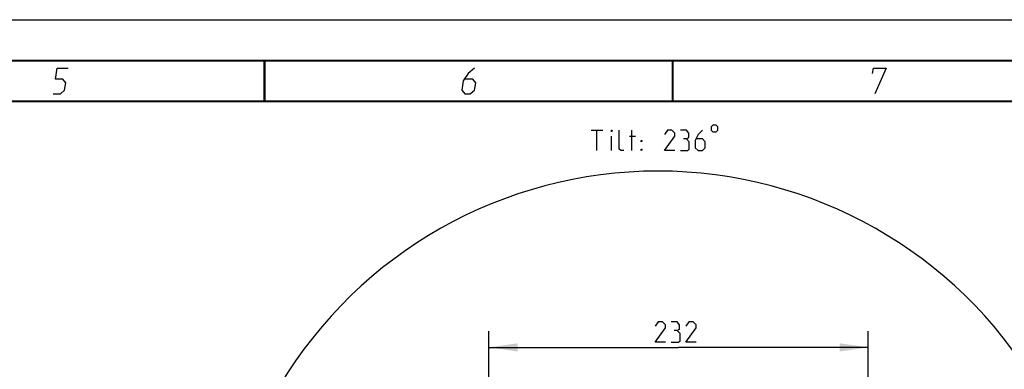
# Model space of a CAD drawing. Header units: millimetres. Extents: x 0 to 420, y 0 to 297.
# Tile 170 of 171: x 238 to 358, y 254 to 297. Entities that reach past the tile are written whole.
import ezdxf

# ---------------------------------------------------------------- set-up
doc = ezdxf.new("R2010")
doc.units = ezdxf.units.MM
doc.header["$LTSCALE"] = 23.1
doc.layers.get('0').update_dxf_attribs({"linetype": 'CONTINUOUS'})
doc.layers.add('DIM_PILOTEES', color=7, linetype='CONTINUOUS')
doc.styles.get("Standard").update_dxf_attribs({"font": 'txt', "width": 0.7})
doc.dimstyles.new('DIMSTYLE_1', dxfattribs={"dimtxt": 2.5, "dimasz": 3.5, "dimexe": 2, "dimexo": 0, "dimtad": 1, "dimdec": 0, "dimlfac": 5, "dimdsep": 46, "dimtxsty": 'STANDARD', "dimblk": '_FILLED', "dimblk1": '_FILLED', "dimblk2": '_FILLED', "dimcen": 0.09, "dimazin": 2, "dimtp": 0.5, "dimtm": 0.5, "dimtfac": 1, "dimtdec": 0, "dimtofl": 0, "dimtmove": 0, "dimatfit": 3, "dimldrblk": '_FILLED', "dimfxl": 1, "dimtolj": 1, "dimarcsym": 0})
doc.dimstyles.new('DIMSTYLE_8', dxfattribs={"dimtxt": 2.5, "dimasz": 3.5, "dimexe": 2, "dimexo": 0, "dimgap": 2.5, "dimtad": 1, "dimdec": 0, "dimdsep": 46, "dimtxsty": 'STANDARD', "dimblk": '_FILLED', "dimblk1": '_FILLED', "dimblk2": '_FILLED', "dimcen": 0.09, "dimazin": 2, "dimtp": 0.5, "dimtm": 0.5, "dimtfac": 1, "dimtdec": 0, "dimtofl": 0, "dimtmove": 0, "dimatfit": 3, "dimldrblk": '_FILLED', "dimfxl": 1, "dimtolj": 1, "dimarcsym": 0})

# ---------------------------------------------------------------- blocks, each defined once
blk = doc.blocks.new('_FILLED')
at = {"color": 0, "linetype": 'BYBLOCK'}
blk.add_solid([(0, 0), (-1, 0.143), (-1, -0.143)], dxfattribs=at)
blk = doc.blocks.new('*D13')
at = {"layer": 'DIM_PILOTEES', "color": 2, "linetype": 'CONTINUOUS'}
for p, q in [((295, 229.75), (295, 258.87)), ((341.47, 224.42), (341.47, 258.87)), ((295, 256.87), (318.23, 256.87)), ((341.47, 256.87), (318.23, 256.87))]:
    blk.add_line(p, q, dxfattribs=at)
at = {"layer": 'DIM_PILOTEES', "color": 2, "linetype": 'CONTINUOUS', "xscale": 3.5, "yscale": 3.5, "zscale": 3.5, "rotation": 180}
blk.add_blockref('_FILLED', (295, 256.87), dxfattribs=at)
at = {"layer": 'DIM_PILOTEES', "color": 2, "linetype": 'CONTINUOUS', "xscale": 3.5, "yscale": 3.5, "zscale": 3.5}
blk.add_blockref('_FILLED', (341.47, 256.87), dxfattribs=at)
at = {"layer": 'DIM_PILOTEES', "color": 2, "linetype": 'CONTINUOUS', "insert": (318.23, 260), "char_height": 2.5, "width": 8.5714, "attachment_point": 2, "line_spacing_factor": 0.9}
blk.add_mtext('{\\ftxt;\\W0.0001;\\H0.0001;\\~}{\\ftxt;\\W2.2857142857;\\H2.5; }{\\ftxt;\\W0.0001;\\H0.0001;\\~}', dxfattribs=at)
blk = doc.blocks.new('*D18')
at = {"layer": 'DIM_PILOTEES', "color": 2, "linetype": 'CONTINUOUS'}
for start, end in [(90.009, 208.018), (-28, 90.009)]:
    blk.add_arc((315.71, 224.43), 54.03, start, end, dxfattribs=at)
for points in [[(266.02, 201.97), (268.01, 199.05), (266.92, 202.41)], [(364.51, 202.43), (363.42, 199.06), (365.41, 201.99)]]:
    blk.add_solid(points, dxfattribs=at)
at = {"layer": 'DIM_PILOTEES', "color": 2, "linetype": 'CONTINUOUS', "insert": (315.7, 283.46), "char_height": 2.5, "width": 24.5536, "attachment_point": 2, "rotation": 0.009, "line_spacing_factor": 0.9}
blk.add_mtext('{\\ftxt;\\W0.0001;\\H0.0001;\\~}{\\ftxt;\\W3.5952380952;\\H2.5; }{\\ftxt;\\W0.0001;\\H0.0001;\\~}{\\ftxt;\\W0.0001;\\H0.0001;\\~}{\\ftxt;\\W2.2857142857;\\H2.5; }{\\ftxt;\\W0.0001;\\H0.0001;\\~}{\\ftxt;\\W0.0001;\\H0.0001;\\~}{\\ftxt;\\W0.6666666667;\\H2.5; }{\\ftxt;\\W0.0001;\\H0.0001;\\~}', dxfattribs=at)

msp = doc.modelspace()

# ---------------------------------------------------------------- linework, layer by layer
at = {"color": 7, "linetype": 'CONTINUOUS'}
for p, q in [((0, 297), (420, 297)), ((25, 286.9999), (410, 286.9999))]:
    msp.add_line(p, q, dxfattribs=at)
at = {"color": 7, "linetype": 'CONTINUOUS', "const_width": 0.25}
for points in [[(415, 292), (20, 292)], [(267.5001, 292), (267.5001, 287)], [(317.5002, 292), (317.5002, 287)], [(25, 287), (410, 287)]]:
    msp.add_lwpolyline(points, dxfattribs=at)
at = {"color": 2, "linetype": 'CONTINUOUS'}
for points in [[(241.5896, 287.925), (242.4896, 287.925), (243.0131, 288.375), (243.16, 289.275), (242.7835, 289.725), (241.8835, 289.725), (242.1039, 291.075), (243.4539, 291.075)], [(293.2289, 291.075), (292.4437, 290.4), (291.8468, 289.5), (291.6631, 288.375), (292.0396, 287.925), (292.7146, 287.925), (293.2381, 288.375), (293.385, 289.275), (293.0085, 289.725), (292.0335, 289.725)], [(341.9937, 290.4), (342.1039, 291.075), (343.6789, 291.075), (342.2646, 287.925)]]:
    msp.add_lwpolyline(points, dxfattribs=at)
at = {"layer": 'DIM_PILOTEES', "color": 2, "linetype": 'CONTINUOUS'}
for p, q in [((307.5192, 283.4617), (308.9478, 283.4619)), ((308.2339, 280.9618), (308.2335, 283.4618)), ((310.0196, 280.9621), (310.0193, 282.7478)), ((312.2217, 282.7481), (312.936, 282.7483)), ((312.5196, 280.9625), (312.5192, 283.4625))]:
    msp.add_line(p, q, dxfattribs=at)
for points in [[(322.2215, 283.8807), (322.2216, 283.464), (322.43, 283.2557), (322.8466, 283.2558), (323.0549, 283.4641), (323.0549, 283.8808), (322.8465, 284.0891), (322.4298, 284.089), (322.2215, 283.8807)], [(310.0192, 283.2835), (310.0192, 283.4621), (310.0787, 283.4621), (310.0192, 283.2835)], [(311.5077, 280.9623), (311.1506, 280.9623), (310.972, 281.1408), (310.9716, 283.4622)], [(317.7577, 280.9633), (316.5077, 280.9631), (317.7574, 282.749), (317.7574, 283.1062), (317.4002, 283.4632), (316.8644, 283.4632), (316.5074, 282.9274)], [(319.1861, 282.3921), (319.4836, 282.5707), (319.4835, 283.1064), (319.1859, 283.4635), (318.4716, 283.4634)], [(318.472, 280.9634), (319.3649, 280.9635), (319.5434, 281.1421), (319.5432, 282.035), (319.1861, 282.3921), (318.8289, 282.392)], [(321.1502, 283.4638), (320.6145, 282.928), (320.2575, 282.2137), (320.2576, 281.3208), (320.6149, 280.9638), (321.1505, 280.9638), (321.5076, 281.321), (321.5075, 282.0353), (321.1503, 282.3924), (320.3765, 282.3923)], [(313.6504, 282.0341), (313.6504, 282.2127), (313.7694, 282.2127), (313.6504, 282.0341)], [(313.6506, 280.9627), (313.6505, 281.1412), (313.7696, 281.1413), (313.6506, 280.9627)], [(316.6272, 257.496), (315.3772, 257.496), (316.6272, 259.2817), (316.6272, 259.6389), (316.2701, 259.996), (315.7344, 259.996), (315.3772, 259.4603)], [(318.0558, 258.9246), (318.3534, 259.1032), (318.3534, 259.6389), (318.0558, 259.996), (317.3415, 259.996)], [(320.3773, 257.496), (319.1272, 257.496), (320.3773, 259.2817), (320.3773, 259.6389), (320.0201, 259.996), (319.4844, 259.996), (319.1272, 259.4603)], [(317.3415, 257.496), (318.2344, 257.496), (318.413, 257.6746), (318.413, 258.5675), (318.0558, 258.9246), (317.6987, 258.9246)]]:
    msp.add_lwpolyline(points, dxfattribs=at)

# ---------------------------------------------------------------- dimensions: what is measured, and where the dimension line sits
dim = msp.add_angular_dim_3p(base=(315.7045, 278.463), center=(315.713, 224.4303), p1=(363.421, 199.0636), p2=(268.013, 199.0486), text='{\\ftxt;\\W0.0001;\\H0.0001;\\~}{\\ftxt;\\W3.5952380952;\\H2.5; }{\\ftxt;\\W0.0001;\\H0.0001;\\~}{\\ftxt;\\W0.0001;\\H0.0001;\\~}{\\ftxt;\\W2.2857142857;\\H2.5; }{\\ftxt;\\W0.0001;\\H0.0001;\\~}{\\ftxt;\\W0.0001;\\H0.0001;\\~}{\\ftxt;\\W0.6666666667;\\H2.5; }{\\ftxt;\\W0.0001;\\H0.0001;\\~}', dimstyle='DIMSTYLE_8', dxfattribs=at)
dim.commit()
dim.dimension.update_dxf_attribs({"geometry": '*D18', "text_midpoint": (321.8932, 278.1084), "dimtype": 165})
dim = msp.add_linear_dim(base=(341.4682, 256.871), p1=(295.0005, 229.7542), p2=(341.4682, 224.4195), text='{\\ftxt;\\W0.0001;\\H0.0001;\\~}{\\ftxt;\\W2.2857142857;\\H2.5; }{\\ftxt;\\W0.0001;\\H0.0001;\\~}', dimstyle='DIMSTYLE_1', dxfattribs=at)
dim.commit()
dim.dimension.update_dxf_attribs({"geometry": '*D13', "text_midpoint": (317.8772, 256.871), "dimtype": 160})

doc.saveas('drawing.dxf')
